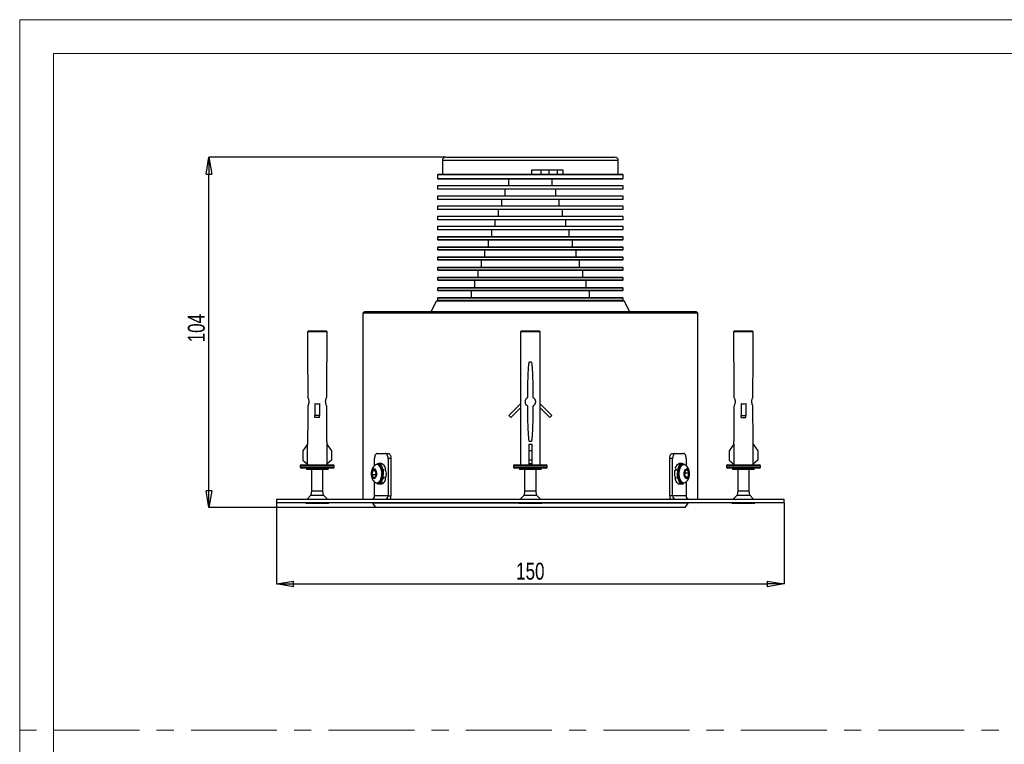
# Model space of a CAD drawing. Header units: millimetres. Extents: x 0 to 594, y 0 to 420.
# Tile 2 of 6: x 0 to 291, y 206 to 420. Entities that reach past the tile are written whole.
import ezdxf

# ---------------------------------------------------------------- set-up
doc = ezdxf.new("R2010")
doc.units = ezdxf.units.MM
doc.header["$LTSCALE"] = 2
doc.header["$PDSIZE"] = -1
doc.linetypes.add('CENTERX2', pattern=[20.32, 12.7, -2.54, 2.54, -2.54])
for name, color, linetype, lineweight in [('DGA-lighting', 7, 'Continuous', 0), ('DGA-quote', 251, 'Continuous', 0), ('DGA-txt', 7, 'Continuous', 0)]:
    doc.layers.add(name, color=color, linetype=linetype, lineweight=lineweight)
doc.styles.add('SLDTEXTSTYLE4', font='TXT', dxfattribs={"width": 0.75})
doc.dimstyles.new('SLDDIMSTYLE1', dxfattribs={"dimtxt": 5, "dimasz": 5, "dimexe": 0, "dimexo": 0.0625, "dimgap": 1.25, "dimtad": 1, "dimdec": 0, "dimrnd": 1e-09, "dimzin": 12, "dimdsep": 46, "dimtxsty": 'SLDTEXTSTYLE4', "dimblk1": 'CLOSED', "dimblk2": 'CLOSED', "dimsah": 1, "dimcen": 0.09, "dimadec": 0, "dimazin": 3, "dimtfac": 1, "dimtdec": 0, "dimtofl": 0, "dimtmove": 0, "dimatfit": 3, "dimldrblk": 'CLOSED', "dimfxl": 1, "dimfrac": 2, "dimtolj": 1, "dimtzin": 12, "dimarcsym": 0})

# ---------------------------------------------------------------- blocks, each defined once
blk = doc.blocks.new('_CLOSED')
at = {"color": 0, "linetype": 'ByBlock', "lineweight": -2}
for p, q in [((-1, 0.166667), (0, 0)), ((-1, 0.166667), (-1, -0.166667)), ((0, 0), (-1, -0.166667)), ((0, 0), (-1, 0))]:
    blk.add_line(p, q, dxfattribs=at)
blk = doc.blocks.new('_D_1')
at = {"layer": 'Defpoints', "color": 0, "transparency": 16777216}
for p in [(55.95, 379.37), (125.95, 379.37), (105.15, 275.77)]:
    blk.add_point(p, dxfattribs=at)
at = {"layer": 'DGA-quote', "color": 0, "lineweight": -2, "transparency": 16777216}
for p, q in [((125.89, 379.37), (55.95, 379.37)), ((55.95, 280.77), (55.95, 374.37)), ((105.09, 275.77), (55.95, 275.77))]:
    blk.add_line(p, q, dxfattribs=at)
at = {"layer": 'DGA-quote', "color": 0, "lineweight": -2, "transparency": 16777216, "xscale": 5, "yscale": 5, "zscale": 5}
for p, rotation in [((55.95, 379.37), 90), ((55.95, 275.77), 270)]:
    blk.add_blockref('_CLOSED', p, dxfattribs=dict(at, rotation=rotation))
at = {"layer": 'DGA-quote', "color": 0, "transparency": 16777216, "insert": (49.7, 328.82), "char_height": 5, "attachment_point": 2, "rotation": 90, "style": 'SLDTEXTSTYLE4'}
blk.add_mtext('\\A1;104', dxfattribs=at)
blk = doc.blocks.new('*D25')
at = {"layer": 'Defpoints', "color": 0, "transparency": 16777216}
for p in [(75.95, 277.27), (225.95, 277.27), (225.95, 253.19)]:
    blk.add_point(p, dxfattribs=at)
at = {"layer": 'DGA-quote', "color": 0, "lineweight": -2, "transparency": 16777216}
for p, q in [((75.95, 277.2), (75.95, 253.19)), ((225.95, 277.2), (225.95, 253.19)), ((80.95, 253.19), (220.95, 253.19))]:
    blk.add_line(p, q, dxfattribs=at)
at = {"layer": 'DGA-quote', "color": 0, "lineweight": -2, "transparency": 16777216, "xscale": 5, "yscale": 5, "zscale": 5, "rotation": 180}
blk.add_blockref('_CLOSED', (75.95, 253.19), dxfattribs=at)
at = {"layer": 'DGA-quote', "color": 0, "lineweight": -2, "transparency": 16777216, "xscale": 5, "yscale": 5, "zscale": 5}
blk.add_blockref('_CLOSED', (225.95, 253.19), dxfattribs=at)
at = {"layer": 'DGA-quote', "color": 0, "transparency": 16777216, "insert": (150.95, 256.94), "char_height": 5, "attachment_point": 5, "style": 'SLDTEXTSTYLE4'}
blk.add_mtext('\\A1;150', dxfattribs=at)

msp = doc.modelspace()

# ---------------------------------------------------------------- linework, layer by layer
at = {"layer": 'DGA-lighting', "linetype": 'Continuous', "lineweight": 25}
for p, q in [((125.95, 379.37), (175.95, 379.37)), ((124.95, 378.37), (124.95, 374.37)), ((176.95, 378.37), (124.95, 378.37)), ((151.42, 375.57), (160.54, 375.57)), ((151.42, 374.37), (151.42, 375.57)), ((154.02, 375.57), (154.02, 374.37)), ((156.52, 374.37), (156.52, 375.57)), ((158.93, 375.57), (158.93, 374.37)), ((160.54, 375.57), (160.54, 374.37)), ((176.95, 374.37), (176.95, 378.37)), ((123.75, 374.37), (123.55, 374.17)), ((123.55, 374.17), (123.55, 373.07)), ((142.18, 374.17), (123.55, 374.17)), ((123.55, 373.07), (123.75, 372.87)), ((123.55, 373.07), (178.35, 373.07)), ((123.75, 374.37), (142.24, 374.37)), ((178.15, 372.87), (123.75, 372.87)), ((178.35, 374.17), (142.18, 374.17)), ((142.24, 374.37), (178.15, 374.37)), ((144.45, 372.87), (144.45, 370.87)), ((157.45, 370.87), (157.45, 372.87)), ((178.35, 374.17), (178.15, 374.37)), ((178.15, 372.87), (178.35, 373.07)), ((178.35, 373.07), (178.35, 374.17)), ((123.55, 370.87), (123.55, 369.87)), ((178.35, 370.87), (123.55, 370.87)), ((178.35, 369.87), (123.55, 369.87)), ((143.45, 369.87), (143.45, 367.87)), ((158.45, 367.87), (158.45, 369.87)), ((178.35, 369.87), (178.35, 370.87)), ((123.55, 367.87), (123.55, 366.87)), ((178.35, 367.87), (123.55, 367.87)), ((178.35, 366.87), (123.55, 366.87)), ((142.45, 366.87), (142.45, 364.87)), ((159.45, 364.87), (159.45, 366.87)), ((178.35, 366.87), (178.35, 367.87)), ((123.55, 364.87), (123.55, 363.87)), ((178.35, 364.87), (123.55, 364.87)), ((178.35, 363.87), (123.55, 363.87)), ((141.45, 363.87), (141.45, 361.87)), ((160.45, 361.87), (160.45, 363.87)), ((178.35, 363.87), (178.35, 364.87)), ((123.55, 361.87), (123.55, 360.87)), ((178.35, 361.87), (123.55, 361.87)), ((178.35, 360.87), (178.35, 361.87)), ((178.35, 360.87), (123.55, 360.87)), ((123.55, 358.87), (123.55, 357.87)), ((178.35, 358.87), (123.55, 358.87)), ((140.45, 360.87), (140.45, 358.87)), ((161.45, 358.87), (161.45, 360.87)), ((178.35, 357.87), (178.35, 358.87)), ((178.35, 357.87), (123.55, 357.87)), ((123.75, 355.87), (123.55, 355.67)), ((123.55, 355.67), (123.55, 355.07)), ((142.18, 355.67), (123.55, 355.67)), ((123.75, 355.87), (142.24, 355.87)), ((139.45, 357.87), (139.45, 355.87)), ((178.35, 355.67), (142.18, 355.67)), ((142.24, 355.87), (178.15, 355.87)), ((162.45, 355.87), (162.45, 357.87)), ((178.35, 355.67), (178.15, 355.87)), ((178.35, 355.07), (178.35, 355.67)), ((123.55, 355.07), (123.75, 354.87)), ((123.55, 355.07), (178.35, 355.07)), ((123.75, 352.87), (123.55, 352.67)), ((123.55, 352.67), (123.55, 352.07)), ((142.18, 352.67), (123.55, 352.67)), ((178.15, 354.87), (123.75, 354.87)), ((123.75, 352.87), (142.24, 352.87)), ((138.45, 354.87), (138.45, 352.87)), ((178.35, 352.67), (142.18, 352.67)), ((142.24, 352.87), (178.15, 352.87)), ((163.45, 352.87), (163.45, 354.87)), ((178.15, 354.87), (178.35, 355.07)), ((178.35, 352.67), (178.15, 352.87)), ((178.35, 352.07), (178.35, 352.67)), ((123.55, 352.07), (123.75, 351.87)), ((123.55, 352.07), (178.35, 352.07)), ((123.75, 349.87), (123.55, 349.67)), ((123.55, 349.67), (123.55, 349.07)), ((142.18, 349.67), (123.55, 349.67)), ((178.15, 351.87), (123.75, 351.87)), ((123.75, 349.87), (142.24, 349.87)), ((137.45, 351.87), (137.45, 349.87)), ((178.35, 349.67), (142.18, 349.67)), ((142.24, 349.87), (178.15, 349.87)), ((164.45, 349.87), (164.45, 351.87)), ((178.15, 351.87), (178.35, 352.07)), ((178.35, 349.67), (178.15, 349.87)), ((178.35, 349.07), (178.35, 349.67)), ((123.55, 349.07), (123.75, 348.87)), ((123.55, 349.07), (178.35, 349.07)), ((123.75, 346.87), (123.55, 346.67)), ((123.55, 346.67), (123.55, 346.07)), ((142.18, 346.67), (123.55, 346.67)), ((178.15, 348.87), (123.75, 348.87)), ((123.75, 346.87), (142.24, 346.87)), ((136.45, 348.87), (136.45, 346.87)), ((178.35, 346.67), (142.18, 346.67)), ((142.24, 346.87), (178.15, 346.87)), ((165.45, 346.87), (165.45, 348.87)), ((178.15, 348.87), (178.35, 349.07)), ((178.35, 346.67), (178.15, 346.87)), ((178.35, 346.07), (178.35, 346.67)), ((123.55, 346.07), (123.75, 345.87)), ((123.55, 346.07), (178.35, 346.07)), ((123.75, 343.87), (123.55, 343.67)), ((123.55, 343.67), (123.55, 343.07)), ((142.18, 343.67), (123.55, 343.67)), ((178.15, 345.87), (123.75, 345.87)), ((123.75, 343.87), (142.24, 343.87)), ((135.45, 345.87), (135.45, 343.87)), ((178.35, 343.67), (142.18, 343.67)), ((142.24, 343.87), (178.15, 343.87)), ((166.45, 343.87), (166.45, 345.87)), ((178.15, 345.87), (178.35, 346.07)), ((178.35, 343.67), (178.15, 343.87)), ((178.35, 343.07), (178.35, 343.67)), ((123.55, 343.07), (123.75, 342.87)), ((123.55, 343.07), (178.35, 343.07)), ((123.75, 340.87), (123.55, 340.67)), ((123.55, 340.67), (123.55, 340.07)), ((142.18, 340.67), (123.55, 340.67)), ((178.15, 342.87), (123.75, 342.87)), ((123.75, 340.87), (142.24, 340.87)), ((134.45, 342.87), (134.45, 340.87)), ((178.35, 340.67), (142.18, 340.67)), ((142.24, 340.87), (178.15, 340.87)), ((167.45, 340.87), (167.45, 342.87)), ((178.15, 342.87), (178.35, 343.07)), ((178.35, 340.67), (178.15, 340.87)), ((178.35, 340.07), (178.35, 340.67)), ((123.55, 340.07), (123.75, 339.87)), ((123.55, 340.07), (178.35, 340.07)), ((123.75, 337.87), (123.55, 337.67)), ((123.55, 337.67), (123.55, 337.07)), ((142.18, 337.67), (123.55, 337.67)), ((178.15, 339.87), (123.75, 339.87)), ((123.75, 337.87), (142.24, 337.87)), ((133.45, 339.87), (133.45, 337.87)), ((178.35, 337.67), (142.18, 337.67)), ((142.24, 337.87), (178.15, 337.87)), ((168.45, 337.87), (168.45, 339.87)), ((178.15, 339.87), (178.35, 340.07)), ((178.35, 337.67), (178.15, 337.87)), ((178.35, 337.07), (178.35, 337.67)), ((123.18, 336.87), (178.72, 336.87)), ((123.55, 337.07), (123.75, 336.87)), ((123.55, 337.07), (178.35, 337.07)), ((178.15, 336.87), (178.35, 337.07)), ((101.95, 333.77), (101.45, 333.27)), ((101.45, 333.27), (101.45, 278.27)), ((200.45, 333.27), (101.45, 333.27)), ((101.95, 333.77), (199.95, 333.77)), ((200.45, 333.27), (199.95, 333.77)), ((200.45, 278.27), (200.45, 333.27)), ((85.35, 328.07), (85.05, 327.77)), ((85.05, 327.77), (85.05, 318.82)), ((90.85, 327.77), (85.05, 327.77)), ((85.35, 328.07), (90.55, 328.07)), ((90.85, 327.77), (90.55, 328.07)), ((90.85, 318.82), (90.85, 327.77)), ((148.35, 328.07), (148.05, 327.77)), ((148.05, 327.77), (148.05, 306.42)), ((150.95, 327.77), (148.05, 327.77)), ((148.35, 328.07), (150.95, 328.07)), ((150.95, 328.07), (153.55, 328.07)), ((153.85, 327.77), (150.95, 327.77)), ((153.85, 327.77), (153.55, 328.07)), ((153.85, 306.42), (153.85, 327.77)), ((211.35, 328.07), (211.05, 327.77)), ((211.05, 327.77), (211.05, 318.82)), ((216.85, 327.77), (211.05, 327.77)), ((211.35, 328.07), (216.55, 328.07)), ((216.85, 327.77), (216.55, 328.07)), ((216.85, 318.82), (216.85, 327.77)), ((85.05, 318.82), (85.07, 318.82)), ((90.84, 318.82), (90.85, 318.82)), ((150.7, 318.82), (151.2, 318.82)), ((211.05, 318.82), (211.07, 318.82)), ((216.84, 318.82), (216.85, 318.82)), ((85.15, 308.82), (85.15, 308.36)), ((90.76, 308.36), (90.76, 308.82)), ((150.2, 308.36), (150.2, 308.82)), ((151.7, 308.82), (151.7, 308.36)), ((211.15, 308.82), (211.15, 308.36)), ((216.76, 308.36), (216.76, 308.82)), ((85.15, 305.77), (85.15, 305.32)), ((87.25, 306.5), (87.25, 302.96)), ((88.65, 306.5), (88.65, 302.96)), ((90.76, 305.32), (90.76, 305.77)), ((148.14, 306.5), (144.6, 302.96)), ((148.14, 305.37), (148.14, 306.5)), ((150.2, 305.32), (150.2, 305.77)), ((151.7, 305.77), (151.7, 305.32)), ((153.77, 306.5), (153.77, 305.37)), ((153.77, 306.5), (157.31, 302.96)), ((211.15, 305.77), (211.15, 305.32)), ((213.25, 306.5), (213.25, 302.96)), ((214.65, 306.5), (214.65, 302.96)), ((216.76, 305.32), (216.76, 305.77)), ((88.65, 302.96), (87.25, 302.96)), ((87.25, 302.4), (87.25, 302.96)), ((88.65, 302.4), (88.65, 302.96)), ((145.17, 302.4), (144.6, 302.96)), ((148.14, 305.37), (145.17, 302.4)), ((148.05, 305.28), (148.05, 288.37)), ((153.77, 305.37), (156.74, 302.4)), ((153.85, 288.37), (153.85, 305.28)), ((156.74, 302.4), (157.31, 302.96)), ((213.25, 302.4), (213.25, 302.96)), ((213.25, 302.96), (214.65, 302.96)), ((214.65, 302.4), (214.65, 302.96)), ((88.65, 302.4), (87.25, 302.4)), ((213.25, 302.4), (214.65, 302.4)), ((85.09, 294.54), (83.7, 292.57)), ((85.05, 295.32), (85.05, 294.49)), ((85.07, 295.32), (85.05, 295.32)), ((85.09, 288.66), (85.09, 294.54)), ((90.82, 294.54), (90.82, 288.66)), ((90.82, 294.54), (92.2, 292.57)), ((90.85, 295.32), (90.84, 295.32)), ((90.85, 294.49), (90.85, 295.32)), ((150.5, 294.54), (150.5, 292.57)), ((151.2, 295.32), (150.7, 295.32)), ((151.4, 294.54), (151.4, 292.57)), ((211.09, 294.54), (209.7, 292.57)), ((211.05, 295.32), (211.05, 294.49)), ((211.07, 295.32), (211.05, 295.32)), ((211.09, 294.54), (211.09, 288.66)), ((216.82, 288.66), (216.82, 294.54)), ((216.82, 294.54), (218.2, 292.57)), ((216.85, 295.32), (216.84, 295.32)), ((216.85, 294.49), (216.85, 295.32)), ((83.7, 292.57), (83.7, 289.77)), ((92.2, 292.57), (92.2, 289.77)), ((105.64, 291.77), (108.14, 291.77)), ((108.14, 291.77), (109.01, 291.77)), ((151.4, 292.57), (150.5, 292.57)), ((150.5, 292.57), (150.5, 289.77)), ((151.4, 292.57), (151.4, 289.77)), ((192.9, 291.77), (193.77, 291.77)), ((193.77, 291.77), (196.27, 291.77)), ((209.7, 292.57), (209.7, 289.77)), ((218.2, 292.57), (218.2, 289.77)), ((83.25, 288.37), (92.65, 288.37)), ((83.7, 289.77), (85.09, 288.66)), ((85.05, 288.69), (85.05, 288.37)), ((92.2, 289.77), (90.82, 288.66)), ((90.85, 288.37), (90.85, 288.69)), ((104.89, 288.15), (104.89, 290.27)), ((105.68, 288.52), (105.59, 288.52)), ((105.78, 288.51), (105.76, 288.72)), ((106.89, 288.77), (106.03, 288.77)), ((106.45, 288.14), (106.14, 288.36)), ((106.38, 288.19), (106.52, 288.6)), ((106.52, 288.6), (106.78, 288.6)), ((106.58, 288.03), (106.78, 288.6)), ((106.74, 287.84), (106.88, 288.23)), ((107.39, 288.6), (107.13, 288.6)), ((107.35, 288.49), (107.39, 288.6)), ((107.37, 288.55), (107.43, 288.44)), ((108.89, 290.27), (108.89, 279.27)), ((109.76, 290.27), (108.89, 290.27)), ((109.76, 290.27), (109.76, 279.27)), ((146.25, 288.37), (150.95, 288.37)), ((151.4, 289.77), (150.5, 289.77)), ((150.5, 289.77), (150.5, 288.66)), ((150.95, 288.37), (155.65, 288.37)), ((151.4, 289.77), (151.4, 288.66)), ((193.02, 290.27), (192.15, 290.27)), ((192.15, 279.27), (192.15, 290.27)), ((193.02, 279.27), (193.02, 290.27)), ((194.36, 288.47), (194.62, 288.47)), ((194.58, 288.61), (194.64, 288.53)), ((195.23, 288.47), (194.97, 288.47)), ((195.88, 288.77), (195.02, 288.77)), ((195.27, 287.97), (195.23, 288.47)), ((195.77, 288.36), (195.46, 288.14)), ((195.65, 288.28), (195.61, 288.72)), ((196.32, 288.52), (196.23, 288.52)), ((196.35, 288.51), (196.38, 288.6)), ((197.02, 290.27), (197.02, 288.17)), ((209.25, 288.37), (218.65, 288.37)), ((209.7, 289.77), (211.09, 288.66)), ((211.05, 288.69), (211.05, 288.37)), ((218.2, 289.77), (216.82, 288.66)), ((216.85, 288.37), (216.85, 288.69)), ((82.95, 288.07), (82.95, 287.77)), ((92.95, 288.07), (82.95, 288.07)), ((82.95, 287.77), (92.95, 287.77)), ((92.65, 287.47), (83.25, 287.47)), ((84.75, 287.47), (84.75, 287.07)), ((91.15, 287.07), (84.75, 287.07)), ((86.25, 287.07), (86.25, 280.77)), ((89.65, 280.77), (89.65, 287.07)), ((91.15, 287.07), (91.15, 287.47)), ((92.95, 287.77), (92.95, 288.07)), ((104.29, 286.68), (104.11, 285.46)), ((104.11, 285.46), (104.55, 284.55)), ((105.15, 285.46), (104.11, 285.46)), ((104.91, 286.98), (104.29, 286.68)), ((105.05, 286.68), (104.29, 286.68)), ((105.34, 286.07), (104.91, 286.98)), ((105.26, 286.24), (105.15, 285.46)), ((105.15, 285.46), (105.23, 285.29)), ((105.17, 284.85), (105.34, 286.07)), ((107.13, 286.98), (107.38, 287.07)), ((107.15, 286.89), (107.64, 287.07)), ((107.27, 286.22), (107.5, 286.3)), ((107.38, 287.07), (107.64, 287.07)), ((108.24, 287.07), (107.98, 287.07)), ((108.03, 286.99), (108.24, 287.07)), ((145.95, 288.07), (145.95, 287.77)), ((150.95, 288.07), (145.95, 288.07)), ((145.95, 287.77), (155.95, 287.77)), ((155.65, 287.47), (146.25, 287.47)), ((147.75, 287.47), (147.75, 287.07)), ((150.95, 287.07), (147.75, 287.07)), ((149.25, 287.07), (149.25, 280.77)), ((155.95, 288.07), (150.95, 288.07)), ((154.15, 287.07), (150.95, 287.07)), ((152.65, 280.77), (152.65, 287.07)), ((154.15, 287.07), (154.15, 287.47)), ((155.95, 287.77), (155.95, 288.07)), ((193.6, 286.75), (193.86, 286.75)), ((194.47, 286.75), (194.21, 286.75)), ((194.64, 285.31), (194.41, 285.23)), ((194.67, 286.47), (194.47, 286.75)), ((194.85, 287.2), (194.65, 287.47)), ((196.74, 286.68), (196.56, 285.46)), ((196.56, 285.46), (197, 284.55)), ((196.65, 285.29), (196.76, 286.07)), ((196.76, 286.07), (196.68, 286.24)), ((197.36, 286.98), (196.74, 286.68)), ((196.76, 286.07), (197.8, 286.07)), ((197.8, 286.07), (197.36, 286.98)), ((197.62, 284.85), (197.8, 286.07)), ((208.95, 288.07), (208.95, 287.77)), ((218.95, 288.07), (208.95, 288.07)), ((208.95, 287.77), (218.95, 287.77)), ((218.65, 287.47), (209.25, 287.47)), ((210.75, 287.47), (210.75, 287.07)), ((217.15, 287.07), (210.75, 287.07)), ((212.25, 287.07), (212.25, 280.77)), ((215.65, 280.77), (215.65, 287.07)), ((217.15, 287.07), (217.15, 287.47)), ((218.95, 287.77), (218.95, 288.07)), ((104.55, 284.55), (105.17, 284.85)), ((104.89, 279.27), (104.89, 283.37)), ((105.56, 283.02), (105.53, 282.93)), ((105.59, 283.02), (105.68, 283.02)), ((106.03, 282.77), (106.89, 282.77)), ((106.14, 283.17), (106.45, 283.39)), ((106.26, 283.26), (106.3, 282.81)), ((106.63, 283.56), (106.68, 283.06)), ((106.68, 283.06), (106.94, 283.06)), ((107.06, 284.33), (107.26, 284.06)), ((107.24, 285.06), (107.44, 284.78)), ((107.33, 282.92), (107.27, 283.01)), ((107.55, 283.06), (107.29, 283.06)), ((107.44, 284.78), (107.7, 284.78)), ((108.31, 284.78), (108.05, 284.78)), ((193.88, 284.54), (193.67, 284.46)), ((193.67, 284.46), (193.93, 284.46)), ((194.76, 284.64), (194.27, 284.46)), ((194.53, 284.46), (194.27, 284.46)), ((194.54, 282.98), (194.48, 283.09)), ((194.56, 283.04), (194.52, 282.93)), ((194.52, 282.93), (194.78, 282.93)), ((194.78, 284.55), (194.53, 284.46)), ((195.02, 282.77), (195.88, 282.77)), ((195.17, 283.69), (195.03, 283.3)), ((195.33, 283.5), (195.13, 282.93)), ((195.39, 282.93), (195.13, 282.93)), ((195.53, 283.34), (195.39, 282.93)), ((195.46, 283.39), (195.77, 283.17)), ((195.84, 283.13), (196.23, 283.02)), ((196.13, 283.02), (196.15, 282.81)), ((196.23, 283.02), (196.32, 283.02)), ((196.86, 284.85), (197.62, 284.85)), ((197, 284.55), (197.62, 284.85)), ((197.02, 283.38), (197.02, 279.27)), ((86.25, 280.77), (86.1, 279.42)), ((86.25, 280.77), (89.65, 280.77)), ((89.8, 279.42), (89.65, 280.77)), ((149.25, 280.77), (149.1, 279.42)), ((149.25, 280.77), (152.65, 280.77)), ((152.8, 279.42), (152.65, 280.77)), ((212.25, 280.77), (212.1, 279.42)), ((212.25, 280.77), (215.65, 280.77)), ((215.8, 279.42), (215.65, 280.77)), ((75.95, 278.27), (75.95, 277.27)), ((75.95, 278.27), (150.95, 278.27)), ((75.95, 277.27), (150.95, 277.27)), ((84.55, 277.27), (84.55, 277.07)), ((84.55, 277.07), (91.35, 277.07)), ((86.1, 279.42), (84.95, 278.27)), ((86.1, 279.42), (89.8, 279.42)), ((90.95, 278.27), (89.8, 279.42)), ((91.35, 277.07), (91.35, 277.27)), ((104.3, 277.27), (104.3, 277.07)), ((104.3, 277.07), (105.15, 275.77)), ((147.55, 277.07), (104.3, 277.07)), ((108.89, 279.27), (104.89, 279.27)), ((108.89, 279.27), (109.76, 279.27)), ((147.55, 277.27), (147.55, 277.07)), ((147.55, 277.07), (154.35, 277.07)), ((149.1, 279.42), (147.95, 278.27)), ((149.1, 279.42), (152.8, 279.42)), ((150.95, 278.27), (225.95, 278.27)), ((150.95, 277.27), (225.95, 277.27)), ((153.95, 278.27), (152.8, 279.42)), ((154.35, 277.07), (154.35, 277.27)), ((197.6, 277.07), (154.35, 277.07)), ((193.02, 279.27), (192.15, 279.27)), ((197.02, 279.27), (193.02, 279.27)), ((196.75, 275.77), (197.6, 277.07)), ((197.6, 277.07), (197.6, 277.27)), ((210.55, 277.27), (210.55, 277.07)), ((210.55, 277.07), (217.35, 277.07)), ((212.1, 279.42), (210.95, 278.27)), ((212.1, 279.42), (215.8, 279.42)), ((216.95, 278.27), (215.8, 279.42)), ((217.35, 277.07), (217.35, 277.27)), ((225.95, 277.27), (225.95, 278.27)), ((196.75, 275.77), (105.15, 275.77))]:
    msp.add_line(p, q, dxfattribs=at)
at = {"layer": 'DGA-lighting', "linetype": 'Continuous', "lineweight": 25, "flags": 128}
for points in [[(123.18, 336.87), (122.21, 335.03), (121.63, 333.77)], [(180.28, 333.77), (180.09, 334.2), (178.72, 336.87)], [(105.64, 291.77), (105.5, 291.74), (105.36, 291.65), (105.23, 291.51), (105.11, 291.33), (105.02, 291.1), (104.95, 290.84), (104.91, 290.56), (104.89, 290.27)], [(108.89, 290.27), (108.88, 290.56), (108.84, 290.84), (108.77, 291.1), (108.67, 291.33), (108.56, 291.51), (108.43, 291.65), (108.29, 291.74), (108.14, 291.77)], [(109.01, 291.77), (109.15, 291.74), (109.3, 291.65), (109.42, 291.51), (109.54, 291.33), (109.63, 291.1), (109.7, 290.84), (109.74, 290.56), (109.76, 290.27)], [(192.15, 290.27), (192.16, 290.56), (192.21, 290.84), (192.28, 291.1), (192.37, 291.33), (192.48, 291.51), (192.61, 291.65), (192.75, 291.74), (192.9, 291.77)], [(193.77, 291.77), (193.62, 291.74), (193.48, 291.65), (193.35, 291.51), (193.24, 291.33), (193.14, 291.1), (193.07, 290.84), (193.03, 290.56), (193.02, 290.27)], [(197.02, 290.27), (197, 290.56), (196.96, 290.84), (196.89, 291.1), (196.8, 291.33), (196.68, 291.51), (196.55, 291.65), (196.41, 291.74), (196.27, 291.77)], [(105.98, 288.4), (106.35, 288.06), (106.66, 287.51), (106.87, 286.81), (106.96, 286.01), (106.94, 285.19), (106.79, 284.43), (106.54, 283.78), (106.21, 283.31), (105.82, 283.05), (105.41, 283.04), (105.17, 283.15)], [(105.68, 283.02), (105.7, 283.02), (106.1, 283.15), (106.47, 283.52), (106.77, 284.08), (106.97, 284.8), (107.05, 285.6), (107.02, 286.42), (106.86, 287.17), (106.6, 287.81), (106.26, 288.26), (105.86, 288.49), (105.68, 288.52)], [(106.61, 288.77), (106.89, 288.87), (107.2, 288.74), (107.28, 288.66)], [(194.49, 288.47), (194.71, 288.74), (195.02, 288.87), (195.29, 288.77)], [(196.23, 288.52), (196, 288.48), (195.61, 288.23), (195.28, 287.75), (195.03, 287.11), (194.88, 286.34), (194.86, 285.52), (194.96, 284.72), (195.17, 284.02), (195.47, 283.47), (195.84, 283.13)], [(196.75, 283.15), (196.54, 283.05), (196.13, 283.04), (195.74, 283.27), (195.4, 283.72), (195.14, 284.36), (194.98, 285.11), (194.94, 285.93), (195.03, 286.73), (195.23, 287.45), (195.52, 288.01), (195.89, 288.38), (196.3, 288.51), (196.7, 288.4), (196.7, 288.4)], [(104.94, 287.2), (105.2, 286.93), (105.39, 286.49), (105.47, 285.93), (105.45, 285.34), (105.31, 284.83), (105.09, 284.45), (104.81, 284.27), (104.52, 284.33), (104.26, 284.6), (104.07, 285.04), (103.98, 285.6), (104.01, 286.19), (104.14, 286.71), (104.37, 287.08), (104.65, 287.26), (104.94, 287.2)], [(197.39, 287.2), (197.65, 286.93), (197.84, 286.49), (197.93, 285.93), (197.9, 285.34), (197.77, 284.83), (197.54, 284.45), (197.26, 284.27), (196.97, 284.33), (196.71, 284.6), (196.52, 285.04), (196.44, 285.6), (196.46, 286.19), (196.6, 286.71), (196.82, 287.08), (197.1, 287.26), (197.39, 287.2)], [(107.42, 283.06), (107.2, 282.79), (106.89, 282.67), (106.61, 282.77)], [(195.29, 282.77), (195.02, 282.67), (194.71, 282.79), (194.63, 282.87)]]:
    msp.add_lwpolyline(points, dxfattribs=at)
at = {"layer": 'DGA-lighting', "linetype": 'Continuous', "lineweight": 25}
for centre, radius, start, end in [((125.95, 378.37), 1, 90, 180), ((175.95, 378.37), 1, 0, 90), ((87.95, 309.32), 2.9, 256.032, 283.968), ((213.95, 309.32), 2.9, 256.032, 283.968), ((83.25, 288.07), 0.3, 90, 180), ((92.65, 288.07), 0.3, 0, 90), ((105.59, 287.75), 0.757, 59.3016, 124.1639), ((106.03, 287.95), 0.811, 52.8146, 109.5798), ((104.11, 286.36), 3.34, 12.2767, 34.0782), ((106.88, 287.91), 0.856, 53.6035, 89.0279), ((104.98, 286.36), 3.34, 12.2767, 34.0782), ((146.25, 288.07), 0.3, 90, 180), ((155.65, 288.07), 0.3, 0, 90), ((196.21, 286.72), 2.54, 136.6018, 162.8346), ((197.07, 286.72), 2.54, 136.6018, 162.8346), ((195.02, 287.98), 0.781, 90.1717, 110.3416), ((195.89, 287.95), 0.811, 52.8146, 109.5798), ((209.25, 288.07), 0.3, 90, 180), ((218.65, 288.07), 0.3, 0, 90), ((83.25, 287.77), 0.3, 180, 270), ((92.65, 287.77), 0.3, 270, 0), ((103.91, 285.77), 3.48, 316.8941, 43.1059), ((101.65, 285.77), 5.87, 350.3195, 5.2463), ((102.52, 285.77), 5.87, 350.3195, 5.2463), ((146.25, 287.77), 0.3, 180, 270), ((155.65, 287.77), 0.3, 270, 0), ((199.39, 285.76), 5.87, 170.3195, 185.2463), ((200.26, 285.76), 5.87, 170.3195, 185.2463), ((198, 285.77), 3.48, 136.8941, 223.1059), ((209.25, 287.77), 0.3, 180, 270), ((218.65, 287.77), 0.3, 270, 0), ((106.02, 283.58), 0.811, 232.8146, 289.5798), ((104.84, 284.81), 2.54, 316.6018, 342.8346), ((106.89, 283.55), 0.781, 270.1717, 290.3416), ((105.7, 284.81), 2.54, 316.6018, 342.8346), ((196.93, 285.17), 3.34, 192.2767, 214.0782), ((195.03, 283.62), 0.856, 233.6035, 269.0279), ((197.8, 285.17), 3.34, 192.2767, 214.0782), ((195.88, 283.58), 0.811, 232.8146, 289.5798), ((103.95, 279.2), 0.94, 274.4019, 3.8113), ((107.95, 279.2), 0.94, 274.4019, 3.8113), ((107.52, 279.26), 2.24, 333.6712, 0.2002), ((194.39, 279.26), 2.24, 179.7998, 206.3288), ((193.95, 279.2), 0.94, 176.1887, 265.5981), ((197.95, 279.2), 0.94, 176.1887, 265.5981)]:
    msp.add_arc(centre, radius, start, end, dxfattribs=at)
for centre, major_axis, ratio, start_param, end_param in [((150.95, 298.64), (0, 4.14), 0.7, 2.985791, 3.297395), ((106.03, 285.77), (-0.18, 3), 0.179882, 0.169621, 0.400301), ((106.03, 285.77), (0.58, 3), 0.224782, 5.722026, 5.991959), ((106.89, 285.77), (-1.18, 2.88), 0.713377, 5.395051, 5.664984), ((150.95, 286.37), (2.9, 0), 0.8, 1.414994, 1.726598), ((195.02, 285.77), (-0.18, 3), 0.179882, 0.169621, 0.439554), ((195.88, 285.77), (0.52, 2.97), 0.811263, 0.320611, 0.590544), ((106.03, 285.77), (1.15, 2.97), 0.39315, 5.043695, 5.313627), ((106.89, 285.77), (-1.29, 2.93), 0.489529, 4.680864, 4.950797), ((195.02, 285.77), (-0.88, 2.99), 0.292328, 0.88005, 1.149983), ((195.88, 285.77), (1.33, 2.89), 0.609958, 1.238663, 1.508596), ((106.03, 285.77), (0.52, 2.97), 0.811263, 3.462204, 3.732137), ((106.89, 285.77), (-0.18, 3), 0.179882, 3.311214, 3.581147), ((106.03, 285.77), (1.33, 2.89), 0.609958, 4.380256, 4.650189), ((106.89, 285.77), (-0.88, 2.99), 0.292328, 4.021643, 4.291576), ((195.02, 285.77), (-1.29, 2.93), 0.489529, 1.539272, 1.809204), ((195.02, 285.77), (-1.18, 2.88), 0.713377, 2.253458, 2.523391), ((195.88, 285.77), (1.15, 2.97), 0.39315, 1.902102, 2.172035), ((195.88, 285.77), (0.58, 3), 0.224782, 2.580434, 2.850367), ((195.88, 285.77), (-0.18, 3), 0.179882, 3.311214, 3.541894)]:
    msp.add_ellipse(centre, major_axis=major_axis, ratio=ratio, start_param=start_param, end_param=end_param, dxfattribs=at)
for points, knots in [([(85.07, 318.82), (85.07, 318.82), (85.07, 318.81), (85.07, 318.81), (85.07, 318.8), (85.07, 318.75), (85.08, 318.43), (85.09, 317.87), (85.1, 317.15), (85.11, 316.53), (85.12, 315.81), (85.13, 314.92), (85.15, 312.54), (85.15, 310.49), (85.15, 308.82)], [0, 0, 0, 0, 0.000547, 0.001117, 0.002401, 0.0059, 0.017723, 0.102519, 0.173537, 0.234139, 0.289027, 0.388872, 0.500058, 1, 1, 1, 1]), ([(90.76, 308.82), (90.76, 310.49), (90.76, 313), (90.79, 315.93), (90.81, 317.39), (90.82, 318.17), (90.83, 318.56), (90.84, 318.76), (90.84, 318.8), (90.84, 318.81), (90.84, 318.81), (90.84, 318.82)], [0, 0, 0, 0, 0.500013, 0.750023, 0.875035, 0.937541, 0.98232, 0.994116, 0.997608, 0.99889, 1, 1, 1, 1]), ([(150.2, 308.82), (150.21, 310.49), (150.23, 313), (150.36, 316.13), (150.46, 317.74), (150.58, 318.55), (150.64, 318.75), (150.67, 318.8), (150.69, 318.81), (150.7, 318.81), (150.7, 318.82)], [0, 0, 0, 0, 0.4999439, 0.7499198, 0.9346252, 0.9814262, 0.9937703, 0.9974465, 0.9988093, 1, 1, 1, 1]), ([(151.2, 318.82), (151.21, 318.82), (151.21, 318.81), (151.22, 318.81), (151.23, 318.8), (151.26, 318.75), (151.36, 318.43), (151.42, 317.87), (151.48, 317.15), (151.52, 316.53), (151.56, 315.81), (151.6, 314.92), (151.68, 312.54), (151.69, 310.49), (151.7, 308.82)], [0, 0, 0, 0, 0.000547, 0.001117, 0.002401, 0.0059, 0.017723, 0.102519, 0.173537, 0.234139, 0.289027, 0.388872, 0.500058, 1, 1, 1, 1]), ([(211.07, 318.82), (211.07, 318.81), (211.07, 318.81), (211.07, 318.8), (211.07, 318.75), (211.08, 318.55), (211.09, 317.93), (211.11, 316.97), (211.12, 315.86), (211.13, 314.83), (211.15, 312.5), (211.15, 310.49), (211.15, 308.82)], [0, 0, 0, 0, 0.001191, 0.002554, 0.006232, 0.018583, 0.065409, 0.192568, 0.306469, 0.398625, 0.500153, 1, 1, 1, 1]), ([(216.76, 308.82), (216.76, 310.49), (216.76, 313), (216.79, 316.13), (216.81, 317.74), (216.83, 318.55), (216.84, 318.75), (216.84, 318.8), (216.84, 318.81), (216.84, 318.81), (216.84, 318.82)], [0, 0, 0, 0, 0.4999439, 0.7499198, 0.9346252, 0.9814262, 0.9937703, 0.9974465, 0.9988093, 1, 1, 1, 1]), ([(85.15, 308.36), (85.17, 308.32), (85.22, 308.22), (85.29, 308.04), (85.36, 307.83), (85.42, 307.59), (85.46, 307.34), (85.48, 307.09), (85.47, 306.85), (85.44, 306.63), (85.39, 306.43), (85.34, 306.23), (85.27, 306.05), (85.22, 305.91), (85.18, 305.82), (85.16, 305.78), (85.15, 305.77)], [0, 0, 0, 0, 0.0823882, 0.1672032, 0.2495715, 0.3344294, 0.4142855, 0.4972306, 0.5664266, 0.6377243, 0.7059417, 0.7757231, 0.8527433, 0.9316603, 0.9657454, 1, 1, 1, 1]), ([(90.76, 305.77), (90.71, 305.87), (90.62, 306.07), (90.48, 306.53), (90.42, 307.03), (90.46, 307.51), (90.57, 307.92), (90.68, 308.2), (90.74, 308.33), (90.76, 308.36)], [0, 0, 0, 0, 0.16718, 0.334347, 0.49692, 0.637378, 0.775468, 0.931468, 1, 1, 1, 1]), ([(150.2, 305.77), (150.06, 305.87), (149.78, 306.07), (149.52, 306.53), (149.43, 307.03), (149.5, 307.51), (149.69, 307.92), (149.95, 308.2), (150.14, 308.33), (150.2, 308.36)], [0, 0, 0, 0, 0.16718, 0.334347, 0.49692, 0.637378, 0.775468, 0.931468, 1, 1, 1, 1]), ([(151.7, 308.36), (151.78, 308.32), (151.92, 308.22), (152.1, 308.04), (152.26, 307.83), (152.37, 307.59), (152.44, 307.34), (152.46, 307.09), (152.44, 306.85), (152.4, 306.63), (152.32, 306.43), (152.21, 306.23), (152.06, 306.05), (151.92, 305.91), (151.8, 305.82), (151.73, 305.78), (151.7, 305.77)], [0, 0, 0, 0, 0.0823882, 0.1672032, 0.2495715, 0.3344294, 0.4142855, 0.4972306, 0.5664266, 0.6377243, 0.7059417, 0.7757231, 0.8527433, 0.9316603, 0.9657454, 1, 1, 1, 1]), ([(211.15, 308.36), (211.2, 308.26), (211.29, 308.06), (211.43, 307.6), (211.49, 307.1), (211.45, 306.62), (211.34, 306.21), (211.23, 305.93), (211.17, 305.8), (211.15, 305.77)], [0, 0, 0, 0, 0.16718, 0.334347, 0.49692, 0.637378, 0.775468, 0.931468, 1, 1, 1, 1]), ([(216.76, 305.77), (216.71, 305.87), (216.62, 306.07), (216.48, 306.53), (216.42, 307.03), (216.46, 307.51), (216.57, 307.92), (216.68, 308.2), (216.74, 308.33), (216.76, 308.36)], [0, 0, 0, 0, 0.16718, 0.334347, 0.49692, 0.637378, 0.775468, 0.931468, 1, 1, 1, 1]), ([(85.15, 305.32), (85.15, 303.64), (85.15, 301.13), (85.12, 298), (85.1, 296.39), (85.08, 295.58), (85.07, 295.38), (85.07, 295.33), (85.07, 295.32), (85.07, 295.32), (85.07, 295.32)], [0, 0, 0, 0, 0.499944, 0.74992, 0.934625, 0.981426, 0.99377, 0.997446, 0.998809, 1, 1, 1, 1]), ([(90.84, 295.32), (90.84, 295.32), (90.84, 295.32), (90.84, 295.33), (90.84, 295.38), (90.83, 295.58), (90.82, 296.2), (90.8, 297.16), (90.79, 298.27), (90.78, 299.3), (90.76, 301.63), (90.76, 303.64), (90.76, 305.32)], [0, 0, 0, 0, 0.001191, 0.002554, 0.006232, 0.018583, 0.065409, 0.192568, 0.306469, 0.398625, 0.500153, 1, 1, 1, 1]), ([(150.7, 295.32), (150.7, 295.32), (150.7, 295.32), (150.69, 295.32), (150.68, 295.33), (150.64, 295.38), (150.54, 295.7), (150.49, 296.26), (150.43, 296.98), (150.39, 297.6), (150.35, 298.32), (150.31, 299.21), (150.23, 301.59), (150.21, 303.64), (150.2, 305.32)], [0, 0, 0, 0, 0.000547, 0.001117, 0.002401, 0.0059, 0.017723, 0.102519, 0.173537, 0.234139, 0.289027, 0.388872, 0.500058, 1, 1, 1, 1]), ([(151.7, 305.32), (151.69, 303.64), (151.68, 301.13), (151.55, 298), (151.45, 296.39), (151.33, 295.58), (151.27, 295.38), (151.23, 295.33), (151.22, 295.32), (151.21, 295.32), (151.2, 295.32)], [0, 0, 0, 0, 0.499944, 0.74992, 0.934625, 0.981426, 0.99377, 0.997446, 0.998809, 1, 1, 1, 1]), ([(211.15, 305.32), (211.15, 303.64), (211.15, 301.13), (211.12, 298.2), (211.1, 296.74), (211.09, 295.96), (211.08, 295.57), (211.07, 295.37), (211.07, 295.33), (211.07, 295.32), (211.07, 295.32), (211.07, 295.32)], [0, 0, 0, 0, 0.500013, 0.750023, 0.875035, 0.937541, 0.98232, 0.994116, 0.997608, 0.99889, 1, 1, 1, 1]), ([(216.84, 295.32), (216.84, 295.32), (216.84, 295.32), (216.84, 295.32), (216.84, 295.33), (216.84, 295.38), (216.83, 295.7), (216.82, 296.26), (216.81, 296.98), (216.8, 297.6), (216.79, 298.32), (216.78, 299.21), (216.76, 301.59), (216.76, 303.64), (216.76, 305.32)], [0, 0, 0, 0, 0.000547, 0.001117, 0.002401, 0.0059, 0.017723, 0.102519, 0.173537, 0.234139, 0.289027, 0.388872, 0.500058, 1, 1, 1, 1]), ([(105.16, 288.37), (105.14, 288.35), (104.94, 288.25), (104.64, 287.94), (104.29, 287.45), (104.04, 286.85), (103.9, 286.14), (103.9, 285.34), (104.07, 284.58), (104.38, 283.92), (104.75, 283.44), (105.06, 283.25), (105.18, 283.17)], [0, 0, 0, 0, 0.013927, 0.111866, 0.210931, 0.317407, 0.436439, 0.563766, 0.701035, 0.820364, 0.928834, 1, 1, 1, 1]), ([(196.75, 283.18), (196.8, 283.2), (197.03, 283.33), (197.34, 283.67), (197.67, 284.17), (197.9, 284.8), (198.02, 285.52), (197.99, 286.33), (197.8, 287.08), (197.46, 287.72), (197.07, 288.16), (196.77, 288.36), (196.66, 288.43)], [0, 0, 0, 0, 0.028176, 0.124422, 0.22275, 0.329454, 0.448729, 0.575171, 0.712717, 0.827203, 0.932594, 1, 1, 1, 1])]:
    msp.add_open_spline(points, degree=3, knots=knots, dxfattribs=at)
at = {"layer": 'DGA-quote', "linetype": 'CENTERX2'}
msp.add_lwpolyline([(10, 210), (584, 210)], dxfattribs=at)
at = {"layer": 'DGA-txt'}
for points in [[(0, 0), (594, 0), (594, 420), (0, 420)], [(10, 10), (584, 10), (584, 410), (10, 410)]]:
    msp.add_lwpolyline(points, close=True, dxfattribs=at)
msp.add_lwpolyline([(0, 210), (5, 210)], dxfattribs=at)

# ---------------------------------------------------------------- dimensions: what is measured, and where the dimension line sits
at = {"layer": 'DGA-quote'}
dim = msp.add_linear_dim(base=(55.95, 379.37), p1=(105.15, 275.77), p2=(125.95, 379.37), angle=90, dimstyle='SLDDIMSTYLE1', dxfattribs=at)
dim.commit()
dim.dimension.update_dxf_attribs({"geometry": '_D_1', "text_midpoint": (55.95, 328.82), "dimtype": 160})
dim = msp.add_linear_dim(base=(225.95, 253.19), p1=(75.95, 277.27), p2=(225.95, 277.27), dimstyle='SLDDIMSTYLE1', dxfattribs=at)
dim.commit()
dim.dimension.update_dxf_attribs({"geometry": '*D25', "text_midpoint": (150.95, 256.94)})

doc.saveas('drawing.dxf')
